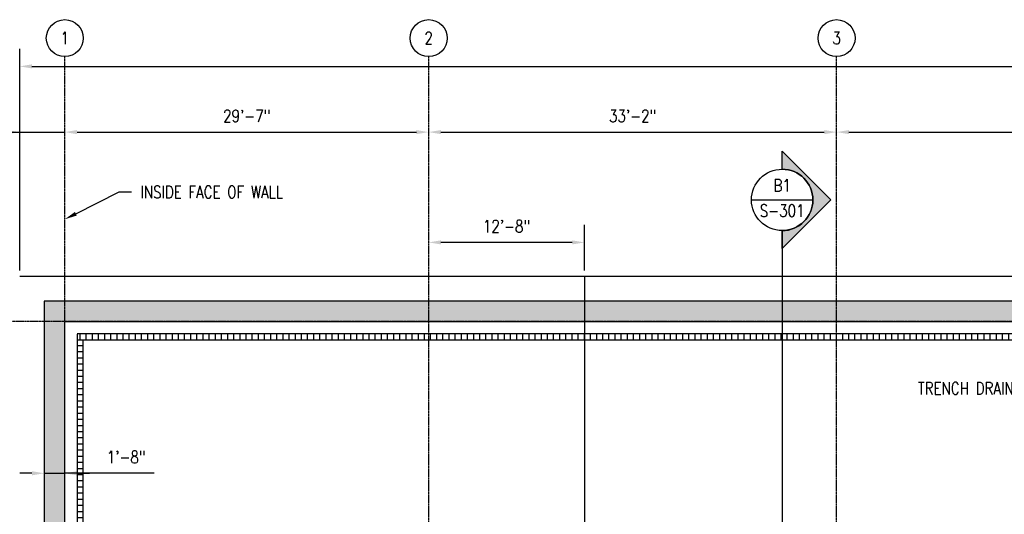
# Model space of a CAD drawing. Header units: inches. Extents: x -304 to 19841, y 463 to 1957.
# Tile 3 of 60: x 205 to 1166, y 1305 to 1788. Entities that reach past the tile are written whole.
import ezdxf
from ezdxf import colors
from ezdxf.entities.mleader import LeaderData, LeaderLine
from ezdxf.enums import TextEntityAlignment as Align
from ezdxf.math import Vec2, Vec3

# ---------------------------------------------------------------- set-up
doc = ezdxf.new("R2010")
doc.units = ezdxf.units.IN
doc.header["$MEASUREMENT"] = 0
doc.linetypes.add('CENTER2', pattern=[1.125, 0.75, -0.125, 0.125, -0.125])
doc.linetypes.add('Grid Line 1_2_', pattern=[0.875, 0.5, -0.125, 0.125, -0.125])
for name, color, linetype in [('A-FLOR', 173, 'Continuous'), ('A-WALL', 4, 'Continuous'), ('A-WALL-PATT', 8, 'Continuous'), ('G-ANNO-SYMB', 2, 'Continuous'), ('S-ANNO-DIMS', 1, 'Continuous'), ('S-ANNO-NOTE', 2, 'Continuous'), ('S-ANNO-SYMB', 2, 'Continuous'), ('S-ANNO-TEXT', 2, 'Continuous'), ('S-GRID', 1, 'CENTER2'), ('S-GRID-IDEN', 1, 'Continuous'), ('S-JNTS-CTLJ', 132, 'Continuous')]:
    doc.layers.add(name, color=color, linetype=linetype)
doc.styles.add('Annotative', font='romans.shx', dxfattribs={"width": 0.8, "height": 0.125})
doc.styles.add('Arial', font='romans.shx', dxfattribs={"width": 0.8})
doc.styles.add('ROMANS', font='romans.shx', dxfattribs={"width": 0.8})
doc.dimstyles.new('Annotative', dxfattribs={"dimscale": 0, "dimtxt": 0.125, "dimasz": 0.125, "dimexe": 0.18, "dimexo": 0.0625, "dimgap": 0.09, "dimtad": 1, "dimdec": 3, "dimzin": 3, "dimdsep": 46, "dimlunit": 4, "dimtxsty": 'Annotative', "dimcen": 0.09, "dimclrt": 2, "dimazin": 2, "dimtfac": 1, "dimtdec": 3, "dimtmove": 1, "dimatfit": 0, "dimfxl": 1, "dimtfill": 1, "dimfrac": 2, "dimtolj": 1, "dimtzin": 0, "dimarcsym": 0})

# ---------------------------------------------------------------- blocks, each defined once
blk = doc.blocks.new('Grid - Circle 3_8_-570341-00_SP_Foundation Plan-TO FDN_DOC')
at = {"layer": 'S-GRID-IDEN'}
blk.add_circle((0, 0), 0.188, dxfattribs=at)
blk = doc.blocks.new('*D18')
at = {"layer": 'Defpoints', "color": 0, "transparency": 16777216}
for p in [(249.08, 1678.2), (205.05, 1537.21), (249.08, 1537.21)]:
    blk.add_point(p, dxfattribs=at)
at = {"layer": 'S-ANNO-DIMS', "color": 0, "lineweight": -2, "transparency": 16777216}
for p, q in [((121.21, 1678.2), (205.05, 1678.2)), ((193.05, 1678.2), (181.05, 1678.2)), ((205.05, 1678.2), (249.08, 1678.2)), ((205.05, 1678.2), (249.08, 1678.2)), ((261.08, 1678.2), (273.08, 1678.2))]:
    blk.add_line(p, q, dxfattribs=at)
at = {"layer": 'S-ANNO-DIMS', "color": 0, "transparency": 16777216}
for points in [[(193.05, 1680.2), (193.05, 1676.2), (205.05, 1678.2)], [(261.08, 1680.2), (261.08, 1676.2), (249.08, 1678.2)]]:
    blk.add_solid(points, dxfattribs=at)
at = {"layer": 'S-ANNO-DIMS', "color": 2, "lineweight": -3, "transparency": 16777216, "insert": (149.27, 1693.99), "char_height": 12, "width": 49.3115, "attachment_point": 5, "style": 'Annotative', "bg_fill": 3, "box_fill_scale": 1.25, "bg_fill_color": 256, "bg_fill_true_color": 13158600, "bg_fill_transparency": 0}
blk.add_mtext('\\A1;3\'-8"', dxfattribs=at)
blk = doc.blocks.new('*D17')
at = {"layer": 'Defpoints', "color": 0, "transparency": 16777216}
for p in [(604.08, 1678.2), (249.08, 1537.21), (604.08, 1537.21)]:
    blk.add_point(p, dxfattribs=at)
at = {"layer": 'S-ANNO-DIMS', "color": 0, "lineweight": -2, "transparency": 16777216}
blk.add_line((261.08, 1678.2), (592.08, 1678.2), dxfattribs=at)
at = {"layer": 'S-ANNO-DIMS', "color": 0, "transparency": 16777216}
for points in [[(261.08, 1680.2), (261.08, 1676.2), (249.08, 1678.2)], [(592.08, 1680.2), (592.08, 1676.2), (604.08, 1678.2)]]:
    blk.add_solid(points, dxfattribs=at)
at = {"layer": 'S-ANNO-DIMS', "color": 2, "lineweight": -3, "transparency": 16777216, "insert": (426.58, 1693.99), "char_height": 12, "width": 60.1647, "attachment_point": 5, "style": 'Annotative', "bg_fill": 3, "box_fill_scale": 1.25, "bg_fill_color": 256, "bg_fill_true_color": 13158600, "bg_fill_transparency": 0}
blk.add_mtext('\\A1;29\'-7"', dxfattribs=at)
blk = doc.blocks.new('*D16')
at = {"layer": 'Defpoints', "color": 0, "transparency": 16777216}
for p in [(1002.08, 1678.2), (604.08, 1537.21), (1002.08, 1537.21)]:
    blk.add_point(p, dxfattribs=at)
at = {"layer": 'S-ANNO-DIMS', "color": 0, "lineweight": -2, "transparency": 16777216}
blk.add_line((616.08, 1678.2), (990.08, 1678.2), dxfattribs=at)
at = {"layer": 'S-ANNO-DIMS', "color": 0, "transparency": 16777216}
for points in [[(616.08, 1680.2), (616.08, 1676.2), (604.08, 1678.2)], [(990.08, 1680.2), (990.08, 1676.2), (1002.08, 1678.2)]]:
    blk.add_solid(points, dxfattribs=at)
at = {"layer": 'S-ANNO-DIMS', "color": 2, "lineweight": -3, "transparency": 16777216, "insert": (803.08, 1693.99), "char_height": 12, "width": 60.1647, "attachment_point": 5, "style": 'Annotative', "bg_fill": 3, "box_fill_scale": 1.25, "bg_fill_color": 256, "bg_fill_true_color": 13158600, "bg_fill_transparency": 0}
blk.add_mtext('\\A1;33\'-2"', dxfattribs=at)
blk = doc.blocks.new('*D15')
at = {"layer": 'Defpoints', "color": 0, "transparency": 16777216}
for p in [(1400.08, 1678.2), (1002.08, 1537.21), (1400.08, 1537.21)]:
    blk.add_point(p, dxfattribs=at)
at = {"layer": 'S-ANNO-DIMS', "color": 0, "lineweight": -2, "transparency": 16777216}
blk.add_line((1014.08, 1678.2), (1388.08, 1678.2), dxfattribs=at)
at = {"layer": 'S-ANNO-DIMS', "color": 0, "transparency": 16777216}
for points in [[(1014.08, 1680.2), (1014.08, 1676.2), (1002.08, 1678.2)], [(1388.08, 1680.2), (1388.08, 1676.2), (1400.08, 1678.2)]]:
    blk.add_solid(points, dxfattribs=at)
at = {"layer": 'S-ANNO-DIMS', "color": 2, "lineweight": -3, "transparency": 16777216, "insert": (1201.08, 1693.99), "char_height": 12, "width": 60.1647, "attachment_point": 5, "style": 'Annotative', "bg_fill": 3, "box_fill_scale": 1.25, "bg_fill_color": 256, "bg_fill_true_color": 13158600, "bg_fill_transparency": 0}
blk.add_mtext('\\A1;33\'-2"', dxfattribs=at)
blk = doc.blocks.new('*D11')
at = {"layer": 'Defpoints', "color": 0, "transparency": 16777216}
for p in [(2197.08, 1742.36), (205.05, 1537.21), (2197.08, 1537.21)]:
    blk.add_point(p, dxfattribs=at)
at = {"layer": 'S-ANNO-DIMS', "color": 0, "lineweight": -2, "transparency": 16777216}
for p, q in [((205.05, 1543.21), (205.05, 1759.64)), ((2197.08, 1543.21), (2197.08, 1759.64)), ((217.05, 1742.36), (2185.08, 1742.36))]:
    blk.add_line(p, q, dxfattribs=at)
at = {"layer": 'S-ANNO-DIMS', "color": 0, "transparency": 16777216}
for points in [[(217.05, 1744.36), (217.05, 1740.36), (205.05, 1742.36)], [(2185.08, 1744.36), (2185.08, 1740.36), (2197.08, 1742.36)]]:
    blk.add_solid(points, dxfattribs=at)
at = {"layer": 'S-ANNO-DIMS', "color": 2, "lineweight": -3, "transparency": 16777216, "insert": (1201.06, 1758.14), "char_height": 12, "width": 71.0179, "attachment_point": 5, "style": 'Annotative', "bg_fill": 3, "box_fill_scale": 1.25, "bg_fill_color": 256, "bg_fill_true_color": 13158600, "bg_fill_transparency": 0}
blk.add_mtext('\\A1;166\'-0"', dxfattribs=at)
blk = doc.blocks.new('*D37')
at = {"layer": 'Defpoints', "color": 0, "transparency": 16777216}
for p in [(229.05, 1345.21), (249.05, 1345.21), (249.05, 1345.21)]:
    blk.add_point(p, dxfattribs=at)
at = {"layer": 'S-ANNO-DIMS', "color": 0, "lineweight": -2, "transparency": 16777216}
for p, q in [((217.05, 1345.21), (205.05, 1345.21)), ((229.05, 1345.21), (249.05, 1345.21)), ((229.05, 1345.21), (249.05, 1345.21)), ((336.31, 1345.21), (249.05, 1345.21)), ((261.05, 1345.21), (273.05, 1345.21))]:
    blk.add_line(p, q, dxfattribs=at)
at = {"layer": 'S-ANNO-DIMS', "color": 0, "transparency": 16777216}
for points in [[(217.05, 1347.21), (217.05, 1343.21), (229.05, 1345.21)], [(261.05, 1347.21), (261.05, 1343.21), (249.05, 1345.21)]]:
    blk.add_solid(points, dxfattribs=at)
at = {"layer": 'S-ANNO-DIMS', "color": 2, "transparency": 16777216, "insert": (308.93, 1360.99), "char_height": 12, "attachment_point": 5, "style": 'Annotative', "bg_fill": 3, "box_fill_scale": 1.25, "bg_fill_color": 256, "bg_fill_true_color": 13158600, "bg_fill_transparency": 0}
blk.add_mtext('\\A1;1\'-8"', dxfattribs=at)
blk = doc.blocks.new('A$C53388742')
at = {"layer": 'A-WALL-PATT', "lineweight": -3}
h = blk.add_hatch(dxfattribs=at)
h.set_pattern_fill('FP_1', color=256, style=0, pattern_type=2)
h.set_pattern_definition([(90, (0, 0), (-6, 4e-16), [])])
h.paths.add_polyline_path([(261.08, 1475.16), (1201.08, 1475.16), (1201.08, 1481.16), (261.08, 1481.16)])
h = blk.add_hatch(dxfattribs=at)
h.set_pattern_fill('FP_2', color=256, style=0, pattern_type=2)
h.set_pattern_definition([(0, (0, 0), (0, 6), [])])
h.paths.add_polyline_path([(267.08, 905.21), (267.08, 1475.16), (261.08, 1475.16), (261.08, 905.21)])
for p, q in [((2141.08, 1481.16), (261.08, 1481.16)), ((261.08, 1480.9), (261.08, 904.95)), ((2141.08, 1475.16), (261.08, 1475.16)), ((267.08, 905.21), (267.08, 1475.16))]:
    blk.add_line(p, q, dxfattribs=at)
blk = doc.blocks.new('*D47')
at = {"layer": 'Defpoints', "color": 0, "transparency": 16777216}
for p in [(604.08, 1570.56), (604.08, 1537.21), (756.08, 1537.21)]:
    blk.add_point(p, dxfattribs=at)
at = {"layer": 'S-ANNO-DIMS', "color": 0, "lineweight": -2, "transparency": 16777216}
for p, q in [((756.08, 1543.21), (756.08, 1587.84)), ((744.08, 1570.56), (616.08, 1570.56))]:
    blk.add_line(p, q, dxfattribs=at)
at = {"layer": 'S-ANNO-DIMS', "color": 0, "transparency": 16777216}
for points in [[(616.08, 1572.56), (616.08, 1568.56), (604.08, 1570.56)], [(744.08, 1572.56), (744.08, 1568.56), (756.08, 1570.56)]]:
    blk.add_solid(points, dxfattribs=at)
at = {"layer": 'S-ANNO-DIMS', "color": 2, "transparency": 16777216, "insert": (680.08, 1586.34), "char_height": 12, "attachment_point": 5, "style": 'Annotative', "bg_fill": 3, "box_fill_scale": 1.25, "bg_fill_color": 256, "bg_fill_true_color": 13158600, "bg_fill_transparency": 0}
blk.add_mtext('\\A1;12\'-8"', dxfattribs=at)
blk = doc.blocks.new('*U56')
at = {"lineweight": -3}
h = blk.add_hatch(color=256, dxfattribs=at)
edge = h.paths.add_edge_path()
edge.add_line((0, 0.937), (0, 1.12))
edge.add_line((0, 1.12), (0.495, 0.625))
edge.add_line((0.495, 0.625), (0, 0.13))
edge.add_line((0, 0.13), (0, 0.312))
edge.add_arc((0, 0.625), 0.312, 270, 450)
blk.add_hatch(color=256, dxfattribs=at).paths.add_polyline_path([(0, -9.255), (0, -9.318), (0.125, -9.318), (0.125, -9.255)])
for p, q in [((0.495, 0.625), (0, 1.12)), ((-0.312, 0.625), (0.312, 0.625)), ((0, 0.13), (0.495, 0.625))]:
    blk.add_line(p, q, dxfattribs=at)
at = {"linetype": 'Continuous', "lineweight": -3}
blk.add_line((0, 0.312), (0, -9.318), dxfattribs=at)
at = {"lineweight": -3, "flags": 128}
blk.add_lwpolyline([(0, 0.937), (0, 1.12), (0.495, 0.625), (0, 0.13), (0, 0.312, 1), (0, 0.937)], format="xyb", close=True, dxfattribs=at)
blk.add_lwpolyline([(0.016, 0.937), (0.016, 0.937)], dxfattribs=at)
blk.add_lwpolyline([(0.016, 0.937), (0.016, 0.937)], dxfattribs=at)
blk.add_lwpolyline([(0, -9.255), (0, -9.318), (0.125, -9.318), (0.125, -9.255), (0, -9.255)], close=True, dxfattribs=at)
at = {"lineweight": -3}
blk.add_circle((0, 0.625), 0.312, dxfattribs=at)
at = {"linetype": 'Continuous', "lineweight": -3, "style": 'Arial'}
blk.add_attdef('X#', text='', height=0.0938, dxfattribs=at).set_placement((0, 0.672), align=Align.BOTTOM_CENTER)
blk.add_attdef('X-###', text='', height=0.0938, dxfattribs=at).set_placement((0, 0.578), align=Align.TOP_CENTER)

msp = doc.modelspace()

# ---------------------------------------------------------------- hatches: boundary and pattern name
at = {"layer": 'A-WALL-PATT', "lineweight": -3}
h = msp.add_hatch(dxfattribs=at)
h.set_pattern_fill('AR-CONC', color=8, scale=4, style=0)
h.set_pattern_definition([(50, (197.95, 842.81), (28.6904, -2.51009), [3, -33]), (355, (197.95, 842.81), (-5.55005, 30.0877), [2.4, -26.4]), (100.4514, (200.342, 842.6), (23.14035, 27.5776), [2.5496, -28.0457]), (46.1842, (197.95, 850.81), (42.68965, -6.62077), [4.5, -49.5]), (96.6356, (201.51, 850.26), (37.3865, 38.96474), [3.8244, -42.06855]), (351.1842, (197.95, 850.81), (37.3865, 38.96474), [3.6, -39.6]), (21, (201.95, 848.81), (23.87628, -16.10476), [3, -33]), (326, (201.95, 848.81), (9.7326, 29.006), [2.4, -26.4]), (71.4514, (203.94, 847.468), (33.6089, 12.90125), [2.5496, -28.0457]), (37.5, (197.951, 842.81), (0.486394, 13.315754), [0, -26.08, 0, -26.8, 0, -26.5]), (7.5, (197.951, 842.81), (10.52278, 15.77647), [0, -15.28, 0, -25.48, 0, -10.1]), (327.5, (189.031, 842.81), (21.352897, -0.902195), [0, -10, 0, -31.2, 0, -41.4]), (317.5, (185.031, 842.81), (23.32745, 4.0042), [0, -13, 0, -20.72, 0, -29.4])])
h.paths.add_polyline_path([(201.0774, 851.2059), (140.0774, 851.2025), (140.0774, 833.2093), (171.0774, 833.2127), (171.0774, 836.2059), (172.5774, 836.2059), (172.5774, 837.2059), (199.5774, 837.2059), (199.5774, 836.2059), (201.0774, 836.2059)])
h.paths.add_polyline_path([(193.0774, 861.622), (181.0774, 861.622), (181.0774, 851.2059), (193.0774, 851.2059)])
h.paths.add_polyline_path([(193.0774, 893.2059), (181.0774, 893.2059), (181.0774, 861.622), (193.0774, 861.622)])
h.paths.add_polyline_path([(193.0774, 1097.2059), (11.0774, 1097.2059), (11.0774, 893.2059), (23.0774, 893.2059), (23.0774, 1085.2059), (181.0774, 1085.2059), (181.0774, 893.2059), (193.0774, 893.2059)])
h.paths.add_polyline_path([(23.0774, 893.2059), (11.0774, 893.2059), (11.0774, 861.622), (23.0774, 861.622)])
h.paths.add_polyline_path([(23.0774, 861.622), (11.0774, 861.622), (11.0774, 851.2059), (23.0774, 851.2059)])
h.paths.add_polyline_path([(64.0774, 851.2059), (11.0774, 851.2059), (-159.1311, 851.2059), (-159.1311, 833.2127), (64.0774, 833.2127)])
edge = h.paths.add_edge_path()
edge.add_line((-159.1311, 851.2059), (-197.8781, 851.2059))
edge.add_arc((-185.9831, 849.622), 12, 172.4149241, 180)
edge.add_line((-197.9831, 849.622), (-197.9831, 833.2059))
edge.add_line((-197.9831, 833.2059), (-159.1311, 833.2059))
edge.add_line((-159.1311, 833.2059), (-159.1311, 851.2059))
edge = h.paths.add_edge_path()
edge.add_arc((-185.9831, 849.622), 12, 172.4149241, 180, ccw=False)
edge.add_line((-197.8781, 851.2059), (-285.9226, 851.2059))
edge.add_line((-285.9226, 851.2059), (-285.9226, 833.2059))
edge.add_line((-285.9226, 833.2059), (-197.9831, 833.2059))
edge.add_line((-197.9831, 833.2059), (-197.9831, 849.622))
h.paths.add_polyline_path([(2262.0774, 851.2059), (2201.0774, 851.2059), (2201.0774, 832.9579), (2262.0774, 832.9579)])
h.paths.add_polyline_path([(2221.0774, 1085.2059), (2379.0774, 1085.2059), (2379.0774, 851.2059), (2391.0774, 851.2059), (2391.0774, 1097.2059), (2209.0774, 1097.2059), (2209.0774, 851.2059), (2221.0774, 851.2059)])
h.paths.add_polyline_path([(2435.0774, 851.2059), (2338.0774, 851.2059), (2338.0774, 833.2127), (2435.0774, 833.2059)])
h.paths.add_polyline_path([(2505.4361, 851.2059), (2468.0203, 851.2059), (2468.0203, 849.4139), (2459.0203, 846.4139), (2477.0203, 840.4139), (2468.0203, 837.4139), (2468.0203, 833.2059), (2505.4361, 833.2059)])
h.paths.add_polyline_path([(2173.0774, 1513.2059), (229.0461, 1513.2059), (229.0461, 1132.5316), (229.0461, 947.2059), (249.0774, 947.2059), (249.0774, 1132.5316), (249.0774, 1493.2059), (2153.0774, 1493.2059), (2153.0774, 947.2059), (2173.0774, 947.2059), (2173.0774, 1121.1577)])
h.paths.add_polyline_path([(249.0774, 947.2059), (229.0461, 947.2059), (229.0461, 929.2059), (229.0461, 893.2059), (249.0774, 893.2059)])
h.paths.add_polyline_path([(2173.0774, 947.2059), (2153.0774, 947.2059), (2153.0774, 893.2059), (2173.0774, 893.2059)])

# ---------------------------------------------------------------- linework, layer by layer
at = {"layer": 'A-FLOR', "lineweight": -3}
msp.add_line((2197.0774, 1537.2059), (205.0461, 1537.2059), dxfattribs=at)
at = {"layer": 'A-WALL', "lineweight": -3}
for p, q in [((2173.0774, 1513.2059), (229.0461, 1513.2059)), ((229.0461, 1513.2059), (229.0461, 893.2059)), ((249.0774, 1493.2059), (2153.0774, 1493.2059)), ((249.0774, 893.2059), (249.0774, 1493.2059))]:
    msp.add_line(p, q, dxfattribs=at)
at = {"layer": 'S-GRID', "linetype": 'Grid Line 1_2_', "lineweight": -3}
for p, q in [((249.0774, 820.1184), (249.0774, 1751.9327)), ((604.0774, 820.1184), (604.0774, 1751.9327)), ((1002.0774, 820.1184), (1002.0774, 1751.9327)), ((2229.5745, 1493.2059), (-261.1174, 1493.2059))]:
    msp.add_line(p, q, dxfattribs=at)

# ---------------------------------------------------------------- block references
at = {"layer": 'S-GRID-IDEN', "lineweight": -3, "xscale": 95.99999999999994, "yscale": 95.99999999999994, "zscale": 95.99999999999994}
for p in [(249.0774, 1769.9327), (604.0774, 1769.9327), (1002.0774, 1769.9327)]:
    msp.add_blockref('Grid - Circle 3_8_-570341-00_SP_Foundation Plan-TO FDN_DOC', p, dxfattribs=at)

# ---------------------------------------------------------------- leaders
at = {"layer": 'S-ANNO-NOTE', "lineweight": -3}
ml = msp.add_multileader_mtext('Standard', dxfattribs=at)
ml.set_content('TRENCH DRAIN, REFERENCE S-105, TYP', color=256, style='Annotative')
ml.set_leader_properties(color=1, linetype='ByLayer', lineweight=-1)
ml.build(insert=Vec2(0, 0))
ml.multileader.update_dxf_attribs({"text_right_attachment_type": 3, "dogleg_length": 0.125, "arrow_head_size": 12, "scale": 96})
ctx = ml.context
ctx.base_point, ctx.scale, ctx.char_height, ctx.arrow_head_size, ctx.landing_gap_size, ctx.plane_origin = Vec3(1072.7714, 1427), 96, 12, 12, 8.64, Vec3(1364.0645, 1428.5077)
ctx.right_attachment = 3
notes = []
notes.append((ctx, [(0, (1, 1, 0), (1278.0514, 1407), (-1, 0), 12, [(0, [(1278.0514, 1474.85)], 0, [])])]))
ctx.mtext.insert, ctx.mtext.width, ctx.mtext.flow_direction = Vec3(1081.4114, 1434.1429), 195.412893, 5
for ctx, leaders in notes:
    for number, flags, end, landing, length, lines in leaders:
        leader = LeaderData()
        leader.index, (leader.has_last_leader_line, leader.has_dogleg_vector, leader.attachment_direction) = number, flags
        leader.last_leader_point, leader.dogleg_vector, leader.dogleg_length = Vec3(end), Vec3(landing), length
        for number, points, colour, breaks in lines:
            line = LeaderLine()
            line.index, line.vertices, line.color, line.breaks = number, Vec3.list(points), colors.encode_raw_color(colour), breaks
            leader.lines.append(line)
        ctx.leaders.append(leader)

# ---------------------------------------------------------------- next in the draw order: dimensions: what is measured, and where the dimension line sits
at = {"layer": 'S-ANNO-DIMS', "lineweight": -3}
dim = msp.add_linear_dim(base=(249.0774, 1678.2036), p1=(205.0461, 1537.2059), p2=(249.0774, 1537.2059), dimstyle='Annotative', override={"dimpost": '\\X', "dimse1": 1, "dimse2": 1}, dxfattribs=at)
dim.commit()
dim.dimension.update_dxf_attribs({"geometry": '*D18', "text_midpoint": (149.2747, 1678.2036), "dimtype": 160})
at = {"layer": 'S-ANNO-DIMS'}
dim = msp.add_linear_dim(base=(249.0461, 1345.2059), p1=(229.0461, 1345.2059), p2=(249.0461, 1345.2059), dimstyle='Annotative', override={"dimpost": '\\X', "dimse1": 1, "dimse2": 1}, dxfattribs=at)
dim.commit()
dim.dimension.update_dxf_attribs({"geometry": '*D37', "text_midpoint": (308.9261, 1342.6028), "dimtype": 160})

# ---------------------------------------------------------------- next in the draw order: block references
at = {"lineweight": -3}
msp.add_blockref('A$C53388742', (0, 0), dxfattribs=at)

# ---------------------------------------------------------------- next in the draw order: dimensions: what is measured, and where the dimension line sits
at = {"layer": 'S-ANNO-DIMS', "lineweight": -3}
dim = msp.add_linear_dim(base=(604.0774, 1678.2036), p1=(249.0774, 1537.2059), p2=(604.0774, 1537.2059), dimstyle='Annotative', override={"dimpost": '\\X', "dimse1": 1, "dimse2": 1}, dxfattribs=at)
dim.commit()
dim.dimension.update_dxf_attribs({"geometry": '*D17', "text_midpoint": (426.5774, 1693.9864)})

# ---------------------------------------------------------------- next in the draw order: dimensions: what is measured, and where the dimension line sits
dim = msp.add_linear_dim(base=(1002.0774, 1678.2036), p1=(604.0774, 1537.2059), p2=(1002.0774, 1537.2059), dimstyle='Annotative', override={"dimpost": '\\X', "dimse1": 1, "dimse2": 1}, dxfattribs=at)
dim.commit()
dim.dimension.update_dxf_attribs({"geometry": '*D16', "text_midpoint": (803.0774, 1693.9864)})

# ---------------------------------------------------------------- next in the draw order: dimensions: what is measured, and where the dimension line sits
dim = msp.add_linear_dim(base=(1400.0774, 1678.2036), p1=(1002.0774, 1537.2059), p2=(1400.0774, 1537.2059), dimstyle='Annotative', override={"dimpost": '\\X', "dimse1": 1, "dimse2": 1}, dxfattribs=at)
dim.commit()
dim.dimension.update_dxf_attribs({"geometry": '*D15', "text_midpoint": (1201.0774, 1693.9864)})

# ---------------------------------------------------------------- next in the draw order: dimensions: what is measured, and where the dimension line sits
dim = msp.add_linear_dim(base=(2197.0774, 1742.357), p1=(205.0461, 1537.2059), p2=(2197.0774, 1537.2059), dimstyle='Annotative', override={"dimpost": '\\X'}, dxfattribs=at)
dim.commit()
dim.dimension.update_dxf_attribs({"geometry": '*D11', "text_midpoint": (1201.0617, 1758.1399)})

# ---------------------------------------------------------------- next in the draw order: linework, layer by layer
at = {"layer": 'S-JNTS-CTLJ'}
msp.add_line((756.0774, 1537.2059), (756.0774, 737.2059), dxfattribs=at)

# ---------------------------------------------------------------- next in the draw order: block references
at = {"layer": 'G-ANNO-SYMB', "lineweight": -3}
ref = msp.add_blockref('*U56', (948.9641, 1552.0715), dxfattribs=dict(at, xscale=96, yscale=96, zscale=96))
ref.add_attrib('X-###', 'S-301', dxfattribs={"layer": 'S-ANNO-SYMB', "color": 1, "linetype": 'Continuous', "lineweight": -2, "height": 12, "style": 'ROMANS', "width": 0.8}).set_placement((948.9641, 1607.5714), align=Align.TOP_CENTER)
ref.add_attrib('X#', 'B1', dxfattribs={"layer": 'S-ANNO-TEXT', "color": 1, "linetype": 'Continuous', "lineweight": -2, "height": 12, "style": 'ROMANS', "width": 0.8}).set_placement((948.9641, 1616.5714), align=Align.BOTTOM_CENTER)

# ---------------------------------------------------------------- next in the draw order: texts
at = {"layer": 'S-GRID-IDEN', "lineweight": -3, "char_height": 12, "width": 12.319746, "attachment_point": 5, "style": 'Annotative'}
for s, insert in [('1', (249.0774, 1769.9327)), ('2', (604.0774, 1769.9327)), ('3', (1002.0774, 1769.9327))]:
    msp.add_mtext(s, dxfattribs=dict(at, insert=insert))

# ---------------------------------------------------------------- next in the draw order: leaders
at = {"layer": 'S-ANNO-NOTE'}
ml = msp.add_multileader_mtext('Standard', dxfattribs=at)
ml.set_content('INSIDE FACE OF WALL', color=256, style='Annotative')
ml.set_leader_properties(color=1, linetype='ByLayer', lineweight=-1)
ml.build(insert=Vec2(0, 0))
ml.multileader.update_dxf_attribs({"text_right_attachment_type": 3, "dogleg_length": 0.125, "arrow_head_size": 12, "scale": 96})
ctx = ml.context
ctx.base_point, ctx.scale, ctx.char_height, ctx.arrow_head_size, ctx.landing_gap_size, ctx.plane_origin = Vec3(314.1993, 1619.7485), 96, 12, 12, 8.64, Vec3(241.9767, 1593.1438)
ctx.right_attachment = 3
notes = []
notes.append((ctx, [(1, (1, 1, 0), (302.1993, 1619.7485), (1, 0), 12, [(0, [(249.0774, 1593.1438)], 0, [])])]))
ctx.mtext.insert, ctx.mtext.flow_direction = Vec3(322.8393, 1625.7485), 5
for ctx, leaders in notes:
    for number, flags, end, landing, length, lines in leaders:
        leader = LeaderData()
        leader.index, (leader.has_last_leader_line, leader.has_dogleg_vector, leader.attachment_direction) = number, flags
        leader.last_leader_point, leader.dogleg_vector, leader.dogleg_length = Vec3(end), Vec3(landing), length
        for number, points, colour, breaks in lines:
            line = LeaderLine()
            line.index, line.vertices, line.color, line.breaks = number, Vec3.list(points), colors.encode_raw_color(colour), breaks
            leader.lines.append(line)
        ctx.leaders.append(leader)

# ---------------------------------------------------------------- next in the draw order: dimensions: what is measured, and where the dimension line sits
at = {"layer": 'S-ANNO-DIMS'}
dim = msp.add_linear_dim(base=(604.0774, 1570.5553), p1=(756.0774, 1537.2059), p2=(604.0774, 1537.2059), dimstyle='Annotative', override={"dimpost": '\\X', "dimse2": 1}, dxfattribs=at)
dim.commit()
dim.dimension.update_dxf_attribs({"geometry": '*D47', "text_midpoint": (680.0774, 1586.3382)})

# ---------------------------------------------------------------- next in the draw order: leaders
at = {"layer": 'S-ANNO-NOTE'}
ml = msp.add_multileader_mtext('Standard', dxfattribs=at)
ml.set_content('INSIDE FACE OF WALL', color=256, style='Annotative')
ml.set_leader_properties(color=1, linetype='ByLayer', lineweight=-1)
ml.build(insert=Vec2(0, 0))
ml.multileader.update_dxf_attribs({"text_right_attachment_type": 3, "dogleg_length": 0.125, "arrow_head_size": 12, "scale": 96})
ctx = ml.context
ctx.base_point, ctx.scale, ctx.char_height, ctx.arrow_head_size, ctx.landing_gap_size, ctx.plane_origin = Vec3(-124.5228, 1561.8907), 96, 12, 12, 8.64, Vec3(-196.7454, 1593.1438)
ctx.right_attachment = 3
notes = []
notes.append((ctx, [(1, (1, 1, 0), (-136.5228, 1561.8907), (1, 0), 12, [(0, [(-136.5228, 1493.2059)], 0, [])])]))
ctx.mtext.insert, ctx.mtext.width, ctx.mtext.flow_direction = Vec3(-115.8828, 1567.8907), 91.337374, 5
for ctx, leaders in notes:
    for number, flags, end, landing, length, lines in leaders:
        leader = LeaderData()
        leader.index, (leader.has_last_leader_line, leader.has_dogleg_vector, leader.attachment_direction) = number, flags
        leader.last_leader_point, leader.dogleg_vector, leader.dogleg_length = Vec3(end), Vec3(landing), length
        for number, points, colour, breaks in lines:
            line = LeaderLine()
            line.index, line.vertices, line.color, line.breaks = number, Vec3.list(points), colors.encode_raw_color(colour), breaks
            leader.lines.append(line)
        ctx.leaders.append(leader)

doc.saveas('drawing.dxf')
